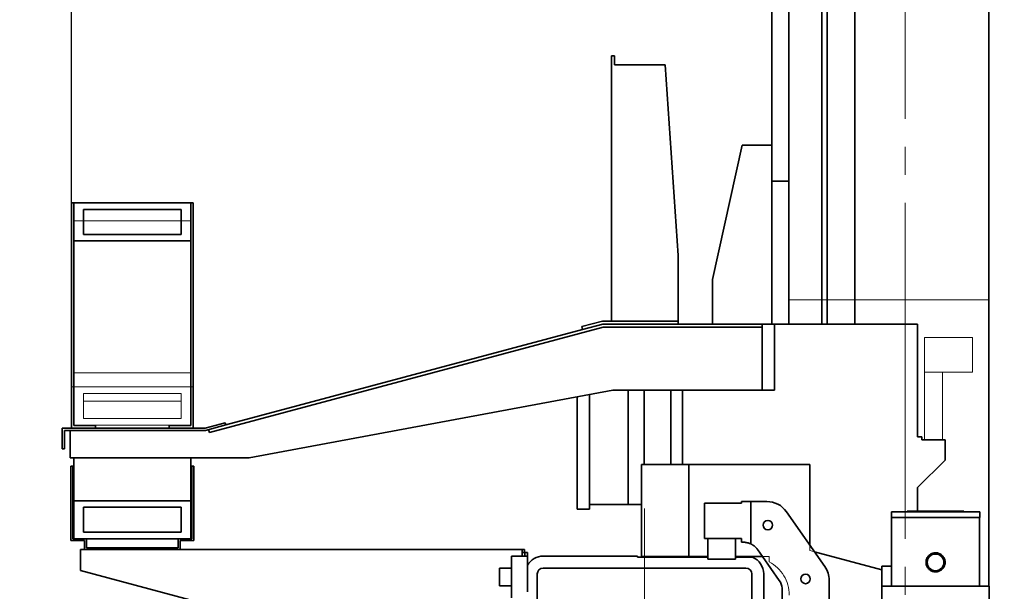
# Model space of a CAD drawing. Header units: millimetres. Extents: x 20 to 400, y 0 to 275.
# Tile 12 of 16: x 254 to 284, y 155 to 173. Entities that reach past the tile are written whole.
import ezdxf

# ---------------------------------------------------------------- set-up
doc = ezdxf.new("R2010")
doc.units = ezdxf.units.MM
for name, pattern in [('SLD-Durchgehend', [0]), ('SLD-Phantom', [12.7, 6.35, -1.27, 1.27, -1.27, 1.27, -1.27]), ('SLD-Punktstrich', [19.05, 15.24, -1.27, 1.27, -1.27])]:
    doc.linetypes.add(name, pattern=pattern)
doc.layers.add('KOPF', color=7, linetype='SLD-Durchgehend')
doc.styles.add('SLDTEXTSTYLE2', font='Gill Sans MT Pro Medium')
doc.dimstyles.new('SLDDIMSTYLE0', dxfattribs={"dimtxt": 1.924756, "dimasz": 2.5, "dimexe": 0, "dimexo": 0.0625, "dimgap": 0.481189, "dimtad": 1, "dimlfac": 55, "dimrnd": 1e-09, "dimzin": 12, "dimdsep": 46, "dimtxsty": 'SLDTEXTSTYLE2', "dimsah": 1, "dimcen": 0.09, "dimadec": 0, "dimazin": 3, "dimtfac": 1, "dimtofl": 0, "dimtmove": 0, "dimatfit": 3, "dimfxl": 1, "dimfrac": 2, "dimtolj": 1, "dimtzin": 12, "dimarcsym": 0})
doc.dimstyles.new('SLDDIMSTYLE3', dxfattribs={"dimtxt": 1.924756, "dimasz": 2.5, "dimexe": 0, "dimexo": 0.0625, "dimgap": 0.481189, "dimtad": 1, "dimdec": 1, "dimlfac": 55, "dimrnd": 1e-09, "dimzin": 12, "dimdsep": 46, "dimtxsty": 'SLDTEXTSTYLE2', "dimsah": 1, "dimcen": 0.09, "dimadec": 0, "dimazin": 3, "dimtfac": 1, "dimtdec": 3, "dimtofl": 0, "dimtmove": 0, "dimatfit": 3, "dimfxl": 1, "dimfrac": 2, "dimtolj": 1, "dimtzin": 12, "dimarcsym": 0})
doc.dimstyles.new('SLDDIMSTYLE4', dxfattribs={"dimtxt": 1.924756, "dimasz": 2.5, "dimexe": 0, "dimexo": 0.0625, "dimgap": 0.481189, "dimtad": 1, "dimlfac": 55, "dimrnd": 1e-09, "dimzin": 12, "dimdsep": 46, "dimtxsty": 'SLDTEXTSTYLE2', "dimsah": 1, "dimcen": 0.09, "dimadec": 0, "dimazin": 3, "dimtfac": 1, "dimtmove": 0, "dimatfit": 0, "dimfxl": 1, "dimfrac": 2, "dimtolj": 1, "dimtzin": 12, "dimarcsym": 0})

# ---------------------------------------------------------------- blocks, each defined once
blk = doc.blocks.new('_D_15')
at = {"layer": 'KOPF', "color": 7}
for p, q in [((283.378, 191.854), (294.123, 191.854)), ((293.123, 140.399), (293.123, 191.854)), ((278.451, 140.399), (294.123, 140.399))]:
    blk.add_line(p, q, dxfattribs=at)
for points in [[(293.123, 191.854), (292.773, 189.354), (293.473, 189.354)], [(293.123, 140.399), (293.473, 142.899), (292.773, 142.899)]]:
    blk.add_solid(points, dxfattribs=at)
at = {"layer": 'KOPF', "color": 7, "insert": (290.019, 156.117), "char_height": 2.11667, "attachment_point": 1, "rotation": 90, "style": 'SLDTEXTSTYLE2'}
blk.add_mtext('Lz=C+sz+az+630', dxfattribs=at)
blk = doc.blocks.new('_D_16')
at = {"layer": 'KOPF', "color": 7}
for p, q in [((255.411, 167.181), (255.411, 203.508)), ((280.833, 192.811), (280.833, 203.508)), ((255.411, 202.508), (280.833, 202.508))]:
    blk.add_line(p, q, dxfattribs=at)
for points in [[(255.411, 202.508), (257.911, 202.158), (257.911, 202.858)], [(280.833, 202.508), (278.333, 202.858), (278.333, 202.158)]]:
    blk.add_solid(points, dxfattribs=at)
at = {"layer": 'KOPF', "color": 7, "insert": (264.284, 205.611), "char_height": 2.1167, "attachment_point": 1, "style": 'SLDTEXTSTYLE2'}
blk.add_mtext('1398.2', dxfattribs=at)
blk = doc.blocks.new('_D_24')
at = {"layer": 'KOPF'}
for p, q in [((245.102, 152.763), (245.102, 163.503)), ((267.793, 152.763), (244.102, 152.763)), ((245.102, 152.763), (245.102, 148.581)), ((261.011, 148.581), (244.102, 148.581)), ((245.102, 148.581), (245.102, 142.581))]:
    blk.add_line(p, q, dxfattribs=at)
for points in [[(245.102, 152.763), (245.452, 155.263), (244.752, 155.263)], [(245.102, 148.581), (244.752, 146.081), (245.452, 146.081)]]:
    blk.add_solid(points, dxfattribs=at)
at = {"layer": 'KOPF', "insert": (241.998, 159.27), "char_height": 2.1167, "attachment_point": 1, "rotation": 90, "style": 'SLDTEXTSTYLE2'}
blk.add_mtext('230', dxfattribs=at)

msp = doc.modelspace()

# ---------------------------------------------------------------- linework, layer by layer
at = {"color": 7, "linetype": 'SLD-Durchgehend', "lineweight": 35}
for p, q in [((277.28714, 191.8536), (277.28714, 163.48087)), ((278.28714, 191.8536), (278.28714, 163.48087)), ((278.45078, 191.8536), (278.45078, 163.48087)), ((279.29805, 191.8536), (279.29805, 163.48087)), ((283.37805, 191.8536), (283.37805, 155.48173)), ((276.76896, 186.51724), (276.76896, 168.93542)), ((271.87805, 171.66269), (271.96896, 171.66269)), ((271.87805, 171.66269), (271.87805, 163.57178)), ((271.96896, 171.66269), (271.96896, 171.38997)), ((271.96896, 171.38997), (273.51441, 171.38997)), ((273.51441, 171.38997), (273.90532, 165.57178)), ((275.85987, 168.93542), (274.95078, 164.84451)), ((276.76896, 168.93542), (275.85987, 168.93542)), ((276.76896, 163.48087), (276.76896, 168.93542)), ((276.76896, 167.84451), (277.28714, 167.84451)), ((255.4835, 167.18106), (255.41078, 167.18106)), ((255.41078, 167.18106), (255.41078, 160.30815)), ((259.04714, 167.18124), (255.4835, 167.18124)), ((255.4835, 167.18106), (255.4835, 167.18124)), ((255.4835, 160.38087), (255.4835, 167.18106)), ((259.04714, 167.18087), (255.4835, 167.18087)), ((258.75623, 166.98087), (255.77441, 166.98087)), ((255.77441, 166.98087), (255.77441, 166.21724)), ((258.75623, 166.21724), (258.75623, 166.98087)), ((259.04714, 167.18106), (259.04714, 167.18124)), ((259.11987, 167.18106), (259.04714, 167.18106)), ((259.04714, 167.18106), (259.04714, 160.38087)), ((259.11987, 160.30815), (259.11987, 167.18106)), ((258.75623, 166.2176), (255.77441, 166.2176)), ((255.77441, 166.21724), (258.75623, 166.21724)), ((255.4835, 166.01724), (259.04714, 166.01724)), ((273.90532, 165.57178), (273.90532, 163.57178)), ((274.95078, 164.84451), (274.95078, 163.48087)), ((259.61527, 160.17251), (271.62298, 163.38997)), ((271.59904, 163.57178), (270.96749, 163.40256)), ((270.96749, 163.40256), (270.99102, 163.31475)), ((270.99102, 163.31475), (271.61101, 163.48087)), ((273.90532, 163.57178), (271.59904, 163.57178)), ((271.61101, 163.48087), (273.90532, 163.48087)), ((271.62298, 163.38997), (276.46532, 163.38997)), ((273.90532, 163.57178), (273.90532, 163.48087)), ((276.46532, 163.48087), (273.90532, 163.48087)), ((276.84714, 163.48087), (276.46532, 163.48087)), ((276.46532, 163.38997), (276.46532, 163.48087)), ((276.46532, 161.46269), (276.46532, 163.38997)), ((276.84714, 161.46269), (276.84714, 163.48087)), ((281.21078, 163.48087), (276.84714, 163.48087)), ((281.21078, 163.48087), (281.21078, 160.03542)), ((270.99102, 163.31475), (260.11747, 160.40119)), ((260.82896, 159.39906), (271.91987, 161.46269)), ((270.82714, 157.83542), (270.82714, 161.25937)), ((271.20896, 157.83542), (271.20896, 161.33042)), ((271.91987, 161.46269), (276.46532, 161.46269)), ((272.38169, 160.19906), (272.38169, 161.46269)), ((272.87259, 160.19906), (272.87259, 161.46269)), ((273.68714, 160.19906), (273.68714, 161.46269)), ((274.03623, 159.18997), (274.03623, 161.46269)), ((276.46532, 161.46269), (276.84714, 161.46269)), ((256.13805, 160.38087), (255.4835, 160.38087)), ((256.13805, 160.30815), (256.13805, 160.38087)), ((258.39259, 160.38087), (258.39259, 160.30815)), ((259.04714, 160.38087), (258.39259, 160.38087)), ((260.09864, 160.47144), (259.48923, 160.30815)), ((259.49881, 160.23542), (260.11747, 160.40119)), ((260.11747, 160.40119), (260.09864, 160.47144)), ((259.48923, 160.30815), (255.12169, 160.30815)), ((255.12169, 160.30815), (255.12169, 159.67178)), ((255.19441, 160.23542), (259.49881, 160.23542)), ((255.19441, 159.67178), (255.19441, 160.23542)), ((255.37441, 160.23542), (255.37441, 159.39906)), ((259.59174, 160.26032), (259.61527, 160.17251)), ((272.38169, 157.97178), (272.38169, 160.19906)), ((272.87259, 159.18997), (272.87259, 160.19906)), ((273.68714, 159.18997), (273.68714, 160.19906)), ((281.21078, 160.03542), (281.33805, 160.03542)), ((281.33805, 160.03542), (281.33805, 159.94451)), ((281.33805, 159.94451), (282.04714, 159.94451)), ((282.04714, 159.94451), (282.04714, 159.32633)), ((255.12169, 159.67178), (255.19441, 159.67178)), ((255.37441, 159.39906), (260.82896, 159.39906)), ((255.39259, 159.14469), (255.39259, 156.87178)), ((255.44714, 159.14469), (255.39259, 159.14469)), ((255.44714, 156.92633), (255.44714, 159.14469)), ((255.4835, 159.39906), (255.4835, 158.08997)), ((259.04714, 159.39906), (259.04714, 158.08997)), ((259.13805, 159.14469), (259.0835, 159.14469)), ((259.0835, 159.14469), (259.0835, 156.92633)), ((259.13805, 156.87178), (259.13805, 159.14469)), ((272.79259, 156.38997), (272.79259, 159.18997)), ((274.22896, 159.18997), (272.79259, 159.18997)), ((277.91987, 159.18997), (274.22896, 159.18997)), ((274.22896, 156.38997), (274.22896, 159.18997)), ((277.91987, 159.18997), (277.91987, 156.74133)), ((282.04714, 159.32633), (281.21078, 158.48997)), ((281.21078, 158.48997), (281.21078, 157.77264)), ((255.4835, 158.08997), (259.04714, 158.08997)), ((255.4835, 156.92633), (255.4835, 158.08997)), ((259.04714, 158.08997), (259.04714, 156.92633)), ((271.20896, 157.97178), (272.38169, 157.97178)), ((272.38169, 157.97178), (272.79259, 157.97178)), ((274.70786, 158.01724), (274.70786, 156.93542)), ((275.83805, 158.01724), (274.70786, 158.01724)), ((275.93805, 158.06561), (275.83805, 158.06561)), ((275.83805, 158.06561), (275.83805, 158.01724)), ((275.93805, 158.06561), (276.11987, 158.06561)), ((276.11987, 158.06561), (276.11987, 156.77267)), ((276.11987, 158.06561), (276.4835, 158.06561)), ((276.61413, 158.06561), (276.4835, 158.06561)), ((255.77441, 157.88997), (258.75623, 157.88997)), ((255.77441, 157.12633), (255.77441, 157.88997)), ((258.75623, 157.88997), (258.75623, 157.12633)), ((270.82714, 157.83542), (271.20896, 157.83542)), ((278.38221, 156.08103), (277.20967, 157.75559)), ((280.41078, 157.75446), (280.41078, 157.57264)), ((283.10169, 157.75446), (280.41078, 157.75446)), ((280.89259, 157.77264), (280.89259, 157.75446)), ((282.61987, 157.77264), (280.89259, 157.77264)), ((282.61987, 157.75446), (282.61987, 157.77264)), ((283.10169, 157.57264), (283.10169, 157.75446)), ((280.41078, 157.57264), (283.10169, 157.57264)), ((280.41259, 157.57264), (280.41259, 155.48173)), ((283.09987, 155.48173), (283.09987, 157.57264)), ((258.75623, 157.12633), (255.77441, 157.12633)), ((255.39259, 156.87178), (255.81078, 156.87178)), ((255.86532, 156.92633), (255.44714, 156.92633)), ((255.81078, 156.87178), (255.81078, 156.59906)), ((258.66532, 156.92633), (255.86532, 156.92633)), ((255.86532, 156.6536), (255.86532, 156.92633)), ((259.0835, 156.92633), (258.66532, 156.92633)), ((258.66532, 156.92633), (258.66532, 156.6536)), ((258.71987, 156.87178), (259.13805, 156.87178)), ((258.71987, 156.59906), (258.71987, 156.87178)), ((274.70786, 156.93542), (274.80896, 156.93542)), ((274.80896, 156.93542), (274.80896, 156.36269)), ((275.65623, 156.93542), (274.80896, 156.93542)), ((275.65623, 156.93542), (275.83805, 156.93542)), ((275.65623, 156.36269), (275.65623, 156.93542)), ((275.83805, 156.93542), (275.83805, 156.82023)), ((255.6835, 156.43724), (255.6835, 156.59906)), ((255.6835, 156.59906), (255.81078, 156.59906)), ((255.6835, 155.96269), (255.6835, 156.43724)), ((255.81078, 156.59906), (258.71987, 156.59906)), ((258.66532, 156.6536), (255.86532, 156.6536)), ((258.71987, 156.59906), (269.15623, 156.59906)), ((269.15623, 156.59906), (269.15623, 156.43724)), ((269.22714, 156.59906), (269.15623, 156.59906)), ((269.22714, 156.50815), (269.15623, 156.50815)), ((269.15623, 156.43724), (269.15623, 156.39906)), ((269.22714, 156.59906), (269.22714, 156.50815)), ((269.22896, 156.50815), (269.31987, 156.50815)), ((269.22896, 156.39906), (269.22896, 156.50815)), ((269.31987, 156.39906), (269.31987, 156.50815)), ((276.4835, 156.38258), (276.33803, 156.59033)), ((278.066, 156.53263), (280.11987, 155.9823)), ((268.82896, 155.12633), (268.82896, 156.39906)), ((268.82896, 156.39906), (269.31987, 156.39906)), ((269.31987, 156.39906), (269.31987, 155.30815)), ((269.31987, 155.30815), (269.31987, 156.12572)), ((272.66532, 156.39906), (269.79259, 156.39906)), ((272.66532, 156.39906), (272.66532, 156.36269)), ((272.66532, 156.36269), (274.80896, 156.36269)), ((272.79259, 156.38997), (274.22896, 156.38997)), ((274.80896, 156.38997), (274.22896, 156.38997)), ((274.80896, 156.36269), (274.80896, 156.30633)), ((274.80896, 156.30633), (275.65623, 156.30633)), ((276.47833, 156.38997), (275.65623, 156.38997)), ((275.65623, 156.30633), (275.65623, 156.36269)), ((275.65623, 156.36269), (276.17024, 156.36269)), ((276.4835, 156.38258), (276.9905, 155.65851)), ((263.25853, 153.93297), (255.6835, 155.96269)), ((268.82896, 156.03542), (268.46532, 156.03542)), ((268.46532, 155.76269), (268.46532, 156.03542)), ((269.61078, 155.8536), (269.61078, 149.67178)), ((275.97441, 156.03542), (269.79259, 156.03542)), ((276.15623, 149.67178), (276.15623, 155.8536)), ((276.51987, 154.50269), (276.51987, 155.8536)), ((280.11987, 156.09695), (280.41259, 156.09695)), ((280.11987, 155.9823), (280.11987, 156.09695)), ((280.11987, 149.54309), (280.11987, 155.9823)), ((268.46532, 155.48997), (268.46532, 155.76269)), ((278.51369, 155.32633), (278.51369, 155.66403)), ((268.46532, 155.48997), (268.82896, 155.48997)), ((277.0834, 155.42449), (277.0834, 155.32633)), ((277.0834, 154.96269), (277.0834, 155.32633)), ((278.51369, 155.32633), (278.51369, 154.96269)), ((280.11987, 155.48173), (283.39259, 155.48173)), ((283.39259, 154.84991), (283.39259, 155.48173))]:
    msp.add_line(p, q, dxfattribs=at)
at = {"color": 7, "linetype": 'SLD-Phantom', "lineweight": 18}
for p, q in [((271.87805, 171.66269), (271.96896, 171.66269)), ((271.87805, 171.66269), (271.87805, 163.57178)), ((271.96896, 171.66269), (271.96896, 171.38997)), ((271.96896, 171.38997), (273.51441, 171.38997)), ((273.51441, 171.38997), (273.90532, 165.57178)), ((259.04714, 167.18124), (255.4835, 167.18124)), ((255.4835, 166.62886), (255.4835, 167.18124)), ((259.04714, 166.62886), (259.04714, 167.18124)), ((259.04714, 166.62886), (255.4835, 166.62886)), ((255.4835, 161.98971), (255.4835, 166.62886)), ((259.04714, 161.98971), (259.04714, 166.62886)), ((273.90532, 165.57178), (273.90532, 163.57178)), ((277.28714, 164.21724), (277.28714, 163.48087)), ((278.28714, 164.21724), (277.28714, 164.21724)), ((278.28714, 164.21724), (278.28714, 163.48087)), ((278.28714, 164.21724), (278.45078, 164.21724)), ((278.45078, 164.21724), (278.45078, 163.48087)), ((279.29805, 164.21724), (278.45078, 164.21724)), ((279.29805, 164.21724), (283.37805, 164.21724)), ((279.29805, 164.21724), (279.29805, 163.48087)), ((283.37805, 164.21724), (283.37805, 155.48173)), ((259.61527, 160.17251), (271.62298, 163.38997)), ((271.59904, 163.57178), (270.96749, 163.40256)), ((270.96749, 163.40256), (270.99102, 163.31475)), ((270.99102, 163.31475), (271.61101, 163.48087)), ((273.90532, 163.57178), (271.59904, 163.57178)), ((271.61101, 163.48087), (273.90532, 163.48087)), ((271.62298, 163.38997), (276.46532, 163.38997)), ((273.90532, 163.57178), (273.90532, 163.48087)), ((276.46532, 163.48087), (273.90532, 163.48087)), ((276.84714, 163.48087), (276.46532, 163.48087)), ((276.46532, 163.38997), (276.46532, 163.48087)), ((276.46532, 161.46269), (276.46532, 163.38997)), ((276.84714, 161.46269), (276.84714, 163.48087)), ((281.21078, 163.48087), (276.84714, 163.48087)), ((281.21078, 163.48087), (281.21078, 160.03542)), ((270.99102, 163.31475), (260.11747, 160.40119)), ((281.4235, 162.01724), (281.4235, 163.07178)), ((281.4235, 163.07178), (282.87805, 163.07178)), ((282.87805, 162.01724), (282.87805, 163.07178)), ((259.04714, 161.98971), (255.4835, 161.98971)), ((255.4835, 161.56287), (255.4835, 161.98971)), ((259.04714, 161.56287), (259.04714, 161.98971)), ((281.4235, 162.01724), (281.4235, 159.94451)), ((281.4235, 162.01724), (282.87805, 162.01724)), ((281.96896, 159.94451), (281.96896, 162.01724)), ((255.41078, 161.56287), (255.41078, 160.30815)), ((255.4835, 161.56287), (255.41078, 161.56287)), ((255.4835, 160.38087), (255.4835, 161.56287)), ((259.04714, 161.56269), (255.4835, 161.56269)), ((259.04714, 161.56287), (259.04714, 160.38087)), ((259.11987, 161.56287), (259.04714, 161.56287)), ((259.11987, 160.30815), (259.11987, 161.56287)), ((258.75623, 161.36269), (255.77441, 161.36269)), ((255.77441, 161.36269), (255.77441, 160.59906)), ((258.75623, 160.59906), (258.75623, 161.36269)), ((260.82896, 159.39906), (271.91987, 161.46269)), ((270.82714, 157.83542), (270.82714, 161.25937)), ((271.20896, 157.83542), (271.20896, 161.33042)), ((271.91987, 161.46269), (276.46532, 161.46269)), ((272.38169, 160.19906), (272.38169, 161.46269)), ((272.87259, 160.19906), (272.87259, 161.46269)), ((273.68714, 160.19906), (273.68714, 161.46269)), ((274.03623, 159.18997), (274.03623, 161.46269)), ((276.46532, 161.46269), (276.84714, 161.46269)), ((255.77441, 161.12989), (258.75623, 161.12989)), ((255.4835, 160.39906), (259.04714, 160.39906)), ((256.13805, 160.38087), (255.4835, 160.38087)), ((255.77441, 160.59906), (258.75623, 160.59906)), ((256.13805, 160.30815), (256.13805, 160.38087)), ((258.39259, 160.38087), (258.39259, 160.30815)), ((259.04714, 160.38087), (258.39259, 160.38087)), ((260.09864, 160.47144), (259.48923, 160.30815)), ((259.49881, 160.23542), (260.11747, 160.40119)), ((260.11747, 160.40119), (260.09864, 160.47144)), ((255.12169, 160.30815), (255.12169, 159.67178)), ((259.48923, 160.30815), (255.12169, 160.30815)), ((255.19441, 160.23542), (259.49881, 160.23542)), ((255.19441, 159.67178), (255.19441, 160.23542)), ((255.37441, 160.23542), (255.37441, 159.39906)), ((259.59174, 160.26032), (259.61527, 160.17251)), ((272.38169, 157.97178), (272.38169, 160.19906)), ((272.87259, 159.18997), (272.87259, 160.19906)), ((273.68714, 159.18997), (273.68714, 160.19906)), ((281.21078, 160.03542), (281.33805, 160.03542)), ((281.33805, 160.03542), (281.33805, 159.94451)), ((281.33805, 159.94451), (282.04714, 159.94451)), ((282.04714, 159.94451), (282.04714, 159.32633)), ((255.12169, 159.67178), (255.19441, 159.67178)), ((255.37441, 159.39906), (260.82896, 159.39906)), ((255.4835, 159.39906), (255.4835, 158.08997)), ((259.04714, 159.39906), (259.04714, 158.08997)), ((272.79259, 156.38997), (272.79259, 159.18997)), ((274.22896, 159.18997), (272.79259, 159.18997)), ((277.91987, 159.18997), (274.22896, 159.18997)), ((274.22896, 156.38997), (274.22896, 159.18997)), ((277.91987, 159.18997), (277.91987, 156.57178)), ((282.04714, 159.32633), (281.21078, 158.48997)), ((281.21078, 158.48997), (281.21078, 157.77264)), ((255.4835, 156.92633), (255.4835, 158.08997)), ((255.4835, 158.08997), (259.04714, 158.08997)), ((259.04714, 158.08997), (259.04714, 156.92633)), ((271.20896, 157.97178), (272.38169, 157.97178)), ((272.38169, 157.97178), (272.79259, 157.97178)), ((255.77441, 157.12633), (255.77441, 157.88997)), ((255.77441, 157.88997), (258.75623, 157.88997)), ((258.75623, 157.88997), (258.75623, 157.12633)), ((270.82714, 157.83542), (271.20896, 157.83542)), ((280.41078, 157.75446), (280.41078, 157.57264)), ((283.10169, 157.75446), (280.41078, 157.75446)), ((280.89259, 157.77264), (280.89259, 157.75446)), ((282.61987, 157.77264), (280.89259, 157.77264)), ((282.61987, 157.75446), (282.61987, 157.77264)), ((283.10169, 157.57264), (283.10169, 157.75446)), ((280.41078, 157.57264), (283.10169, 157.57264)), ((280.41259, 157.57264), (280.41259, 155.48173)), ((283.09987, 155.48173), (283.09987, 157.57264)), ((258.75623, 157.12633), (255.77441, 157.12633)), ((259.04714, 156.92633), (255.4835, 156.92633)), ((275.65623, 156.93542), (274.80896, 156.93542)), ((274.80896, 156.93542), (274.80896, 156.38997)), ((275.65623, 156.38997), (275.65623, 156.93542)), ((277.91987, 156.57178), (280.11987, 155.9823)), ((272.79259, 156.38997), (274.22896, 156.38997)), ((274.80896, 156.38997), (274.22896, 156.38997)), ((276.68714, 156.38997), (275.65623, 156.38997)), ((276.68714, 156.22694), (276.68714, 156.38997)), ((280.11987, 156.09695), (280.41259, 156.09695)), ((280.11987, 155.9823), (280.11987, 156.09695)), ((280.11987, 149.54309), (280.11987, 155.9823)), ((280.11987, 155.48173), (283.39259, 155.48173)), ((283.39259, 154.84991), (283.39259, 155.48173))]:
    msp.add_line(p, q, dxfattribs=at)
at = {"color": 7, "linetype": 'SLD-Durchgehend', "lineweight": 35}
for centre, radius in [((276.64298, 157.34451), 0.14545), ((281.75623, 156.209), 0.25455), ((277.79259, 155.70269), 0.14545)]:
    msp.add_circle(centre, radius, dxfattribs=at)
at = {"color": 7, "linetype": 'SLD-Phantom', "lineweight": 18}
msp.add_circle((281.75623, 156.209), 0.25455, dxfattribs=at)
at = {"color": 7, "linetype": 'SLD-Durchgehend', "lineweight": 35}
for centre, radius, start, end in [((269.79259, 155.8536), 0.54545, 90, 150.073565), ((275.97441, 155.8536), 0.54545, 0, 68.96053), ((269.79259, 155.8536), 0.18182, 90, 180), ((275.97441, 155.8536), 0.18182, 0, 90)]:
    msp.add_arc(centre, radius, start, end, dxfattribs=at)
at = {"color": 7, "linetype": 'SLD-Phantom', "lineweight": 18}
msp.add_arc((276.13721, 155.21082), 1.15538, 0, 61.577396, dxfattribs=at)
at = {"color": 7, "linetype": 'SLD-Durchgehend', "lineweight": 35}
for centre, major_axis, ratio, start_param, end_param in [((276.61387, 157.33809), (0.33596, 0.64538), 0.99956452, 5.80339814, 6.76297247), ((275.89118, 156.27721), (0.25197, 0.48403), 0.99956452, 0.39412368, 0.5777007), ((277.78617, 155.66387), (0.69387, 0.21878), 0.99962328, 5.97786073, 6.58850988), ((276.54347, 155.34564), (0.52041, 0.16408), 0.99962328, 6.12269929, 6.58850988)]:
    msp.add_ellipse(centre, major_axis=major_axis, ratio=ratio, start_param=start_param, end_param=end_param, dxfattribs=at)
for points, knots in [([(276.11987, 156.77267), (276.11805, 156.77352), (276.11443, 156.77524), (276.08639, 156.78727), (276.04376, 156.80192), (275.99152, 156.81482), (275.9541, 156.81904), (275.93805, 156.82085)], [0, 0, 0, 0, 0.20001323, 0.39960402, 0.61006812, 0.83279686, 1, 1, 1, 1]), ([(276.33803, 156.59033), (276.32633, 156.60594), (276.30293, 156.63713), (276.26393, 156.67686), (276.22494, 156.70976), (276.18967, 156.73456), (276.16086, 156.7519), (276.13924, 156.76338), (276.12527, 156.77021), (276.12024, 156.77249), (276.11994, 156.77264), (276.11987, 156.77267)], [0, 0, 0, 0, 0.12742784, 0.25474393, 0.38293265, 0.51106607, 0.62625433, 0.74145581, 0.85443214, 0.96741818, 1, 1, 1, 1]), ([(281.46532, 156.209), (281.46608, 156.19309), (281.46761, 156.16081), (281.47995, 156.11398), (281.49942, 156.06947), (281.52595, 156.02905), (281.5592, 155.99312), (281.59798, 155.96326), (281.64184, 155.94), (281.6886, 155.92464), (281.73755, 155.91732), (281.78609, 155.91827), (281.83392, 155.92729), (281.87897, 155.94379), (281.9211, 155.96771), (281.95865, 155.99819), (281.99113, 156.03506), (282.01695, 156.07684), (282.03559, 156.12294), (282.04603, 156.17091), (282.04828, 156.22013), (282.04245, 156.26805), (282.02874, 156.31452), (282.00782, 156.35769), (281.97974, 156.3973), (281.94544, 156.43177), (281.90523, 156.46048), (281.86091, 156.48192), (281.81317, 156.4957), (281.7646, 156.50116), (281.71568, 156.49842), (281.66875, 156.48784), (281.62393, 156.46957), (281.58296, 156.44434), (281.5462, 156.41225), (281.51527, 156.37443), (281.49072, 156.33132), (281.47527, 156.28835), (281.46677, 156.24705), (281.46581, 156.22176), (281.46532, 156.209)], [0, 0, 0, 0, 0.02603296, 0.05283227, 0.07886207, 0.10562601, 0.13204107, 0.15920596, 0.18587303, 0.21333641, 0.23958911, 0.26662926, 0.29246068, 0.31903172, 0.3450611, 0.37181602, 0.39836624, 0.42568099, 0.4522875, 0.47969621, 0.50577378, 0.53262602, 0.55842191, 0.58494502, 0.61113629, 0.63806013, 0.66471214, 0.69214563, 0.71861397, 0.74588152, 0.77182128, 0.79851893, 0.82439517, 0.85099551, 0.8773548, 0.90445896, 0.93113434, 0.95860296, 0.97911775, 1, 1, 1, 1])]:
    msp.add_open_spline(points, degree=3, knots=knots, dxfattribs=at)
at = {"color": 7, "linetype": 'SLD-Phantom', "lineweight": 18}
msp.add_open_spline([(281.46532, 156.209), (281.46608, 156.19309), (281.46761, 156.16081), (281.47995, 156.11398), (281.49942, 156.06947), (281.52595, 156.02905), (281.5592, 155.99312), (281.59798, 155.96326), (281.64184, 155.94), (281.6886, 155.92464), (281.73755, 155.91732), (281.78609, 155.91827), (281.83392, 155.92729), (281.87897, 155.94379), (281.9211, 155.96771), (281.95865, 155.99819), (281.99113, 156.03506), (282.01695, 156.07684), (282.03559, 156.12294), (282.04603, 156.17091), (282.04828, 156.22013), (282.04245, 156.26805), (282.02874, 156.31452), (282.00782, 156.35769), (281.97974, 156.3973), (281.94544, 156.43177), (281.90523, 156.46048), (281.86091, 156.48192), (281.81317, 156.4957), (281.7646, 156.50116), (281.71568, 156.49842), (281.66875, 156.48784), (281.62393, 156.46957), (281.58296, 156.44434), (281.5462, 156.41225), (281.51527, 156.37443), (281.49072, 156.33132), (281.47527, 156.28835), (281.46677, 156.24705), (281.46581, 156.22176), (281.46532, 156.209)], degree=3, knots=[0, 0, 0, 0, 0.02603296, 0.05283227, 0.07886207, 0.10562601, 0.13204107, 0.15920596, 0.18587303, 0.21333641, 0.23958911, 0.26662926, 0.29246068, 0.31903172, 0.3450611, 0.37181602, 0.39836624, 0.42568099, 0.4522875, 0.47969621, 0.50577378, 0.53262602, 0.55842191, 0.58494502, 0.61113629, 0.63806013, 0.66471214, 0.69214563, 0.71861397, 0.74588152, 0.77182128, 0.79851893, 0.82439517, 0.85099551, 0.8773548, 0.90445896, 0.93113434, 0.95860296, 0.97911775, 1, 1, 1, 1], dxfattribs=at)
at = {"layer": 'KOPF', "color": 7, "linetype": 'SLD-Punktstrich', "lineweight": 18, "ltscale": 0.672727}
for p, q in [((280.83259, 192.81091), (280.83259, 111.871)), ((272.8835, 157.8536), (272.8835, 147.67178))]:
    msp.add_line(p, q, dxfattribs=at)

# ---------------------------------------------------------------- dimensions: what is measured, and where the dimension line sits
at = {"layer": 'KOPF', "color": 7}
dim = msp.add_linear_dim(base=(280.83259, 202.50759), p1=(255.41078, 167.18106), p2=(280.83259, 192.81091), dimstyle='SLDDIMSTYLE3', dxfattribs=at)
dim.commit()
dim.dimension.update_dxf_attribs({"geometry": '_D_16', "text_midpoint": (268.12169, 202.50759), "dimtype": 160})
dim = msp.add_linear_dim(base=(293.1225, 191.8536), p1=(278.45078, 140.39906), p2=(283.37805, 191.8536), angle=90, text='Lz=C+sz+az+630', dimstyle='SLDDIMSTYLE0', dxfattribs=at)
dim.commit()
dim.dimension.update_dxf_attribs({"geometry": '_D_15', "text_midpoint": (293.1225, 166.12633), "dimtype": 160})
at = {"layer": 'KOPF'}
dim = msp.add_linear_dim(base=(245.10169, 148.58087), p1=(267.79259, 152.76269), p2=(261.01078, 148.58087), angle=90, dimstyle='SLDDIMSTYLE4', dxfattribs=at)
dim.commit()
dim.dimension.update_dxf_attribs({"geometry": '_D_24', "text_midpoint": (245.10169, 161.38631), "dimtype": 160})

doc.saveas('drawing.dxf')
